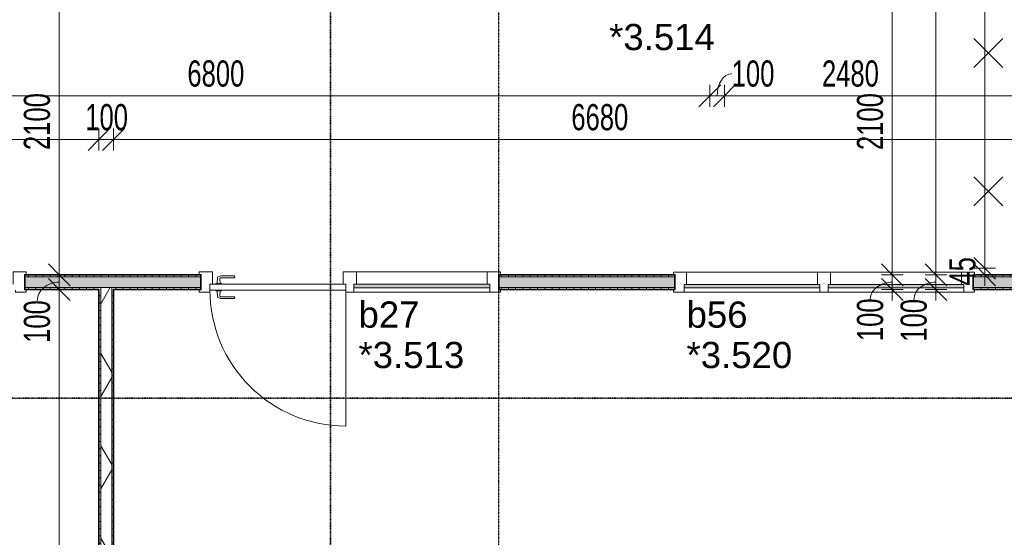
# Model space of a CAD drawing. Header units: millimetres. Extents: x -80560 to 110805, y -11020 to 52719.
# Tile 17 of 145: x 42400 to 49170, y 16346 to 19904. Entities that reach past the tile are written whole.
import ezdxf

# ---------------------------------------------------------------- set-up
doc = ezdxf.new("R2010")
doc.units = ezdxf.units.MM
doc.linetypes.add('CENTER2', pattern=[20, 8, -4, 4, -4])
doc.linetypes.add('DASHDOT2', pattern=[8, 4, -2, 0, -2])
for name, color, linetype, lineweight in [('A-ANNO-DIMS', 211, 'Continuous', 9), ('A-ANNO-DIMS-100', 211, 'Continuous', 9), ('A-ANNO-NOTE', 131, 'Continuous', 18), ('A-DOOR', 31, 'Continuous', 18), ('A-GLAZ', 151, 'Continuous', 18), ('A-GLAZ-IDEN', 152, 'Continuous', 18), ('A-WALL', 113, 'Continuous', 35), ('A-WALL-PATT', 111, 'Continuous', 35), ('G-ANNO-SYMB', 111, 'Continuous', 9), ('I-WALL', 2, 'Continuous', 18), ('S-GRID', 1, 'Continuous', 9)]:
    doc.layers.add(name, color=color, linetype=linetype, lineweight=lineweight)
doc.styles.add('Arial', font='arial.ttf', dxfattribs={"height": 180})
doc.styles.add('Arial_5', font='arial.ttf', dxfattribs={"width": 0.7, "height": 180})
doc.dimstyles.new('n3o_1_8', dxfattribs={"dimscale": 304.8, "dimtxt": 183.646692, "dimasz": 0.492126, "dimexe": 0.246063, "dimexo": 0.0625, "dimgap": 0.032808, "dimtad": 1, "dimdec": 0, "dimdsep": 46, "dimtxsty": 'Arial_5', "dimblk1": 'OBLIQUE', "dimblk2": 'OBLIQUE', "dimsah": 1, "dimcen": 0.09, "dimdle": 0.246063, "dimazin": 0, "dimtfac": 1, "dimtdec": 4, "dimtix": 1, "dimtmove": 0, "dimatfit": 3, "dimfxl": 0.246063, "dimfxlon": 1, "dimtvp": 1, "dimtolj": 1, "dimtzin": 0, "dimarcsym": 2})
doc.dimstyles.new('n3o_1_8_1', dxfattribs={"dimscale": 304.8, "dimtxt": 183.646692, "dimasz": 0.492126, "dimexe": 0.246063, "dimexo": 0.0625, "dimgap": 0.032808, "dimtad": 1, "dimdec": 0, "dimdsep": 46, "dimtxsty": 'Arial_5', "dimblk1": 'OBLIQUE', "dimblk2": 'OBLIQUE', "dimsah": 1, "dimcen": 0.09, "dimdle": 0.246063, "dimazin": 0, "dimtfac": 1, "dimtdec": 4, "dimtix": 1, "dimtmove": 1, "dimatfit": 3, "dimfxl": 0.246063, "dimfxlon": 1, "dimtvp": 1, "dimtolj": 1, "dimtzin": 0, "dimarcsym": 2})
doc.dimstyles.new('n3o_1_8_2', dxfattribs={"dimscale": 304.8, "dimtxt": 183.646692, "dimasz": 0.492126, "dimexe": 0.246063, "dimexo": 0.0625, "dimgap": 0.032808, "dimtad": 1, "dimdec": 0, "dimdsep": 46, "dimtxsty": 'Arial_5', "dimblk1": 'OBLIQUE', "dimblk2": 'OBLIQUE', "dimsah": 1, "dimcen": 0.09, "dimdle": 0.246063, "dimazin": 0, "dimtfac": 1, "dimtdec": 4, "dimtix": 1, "dimtmove": 2, "dimatfit": 3, "dimfxl": 0.246063, "dimfxlon": 1, "dimtvp": 1, "dimtolj": 1, "dimtzin": 0, "dimarcsym": 2})
doc.dimstyles.new('n3o_1_8_3', dxfattribs={"dimscale": 304.8, "dimtxt": 183.646692, "dimasz": 0.492126, "dimexe": 0.246063, "dimexo": 0.0625, "dimgap": 0.032808, "dimtad": 1, "dimdec": 0, "dimdsep": 46, "dimtxsty": 'Arial_5', "dimblk1": 'OBLIQUE', "dimblk2": 'OBLIQUE', "dimsah": 1, "dimcen": 0.09, "dimdle": 0.246063, "dimazin": 0, "dimtfac": 1, "dimtdec": 4, "dimtix": 1, "dimtmove": 0, "dimatfit": 3, "dimfxl": 0.246063, "dimfxlon": 1, "dimtvp": 1, "dimtolj": 1, "dimtzin": 0, "dimarcsym": 2})
pattern_1 = [(180, (43044.82, 14005.25), (-1e-13, -50), [])]
pattern_2 = [(270, (45059.82, 18150), (50, 2e-13), [])]

# ---------------------------------------------------------------- blocks, each defined once
blk = doc.blocks.new('32_n3o_deur_enkel met zijlicht - 90x139_17_K_930_2410x2070_deur glasstrook 2-34230148-DO_03 derde verdieping')
at = {"layer": 'A-GLAZ'}
for p, q in [((-962, 69), (-1035, 69)), ((-1035, 69), (-1035, 52)), ((-962, 39), (-962, 69)), ((-962, 69), (-28, 69)), ((28, 69), (-28, 69)), ((-28, 69), (-28, 39)), ((28, 55), (28, 69)), ((1035, 69), (962, 69)), ((962, 69), (962, 55)), ((1035, 52), (1035, 69)), ((-1035, 52), (-1023, 52)), ((-1023, 52), (-1023, -53)), ((-945, -70), (-945, 15)), ((-45, 15), (-45, -70)), ((45, -70), (45, 15)), ((945, 15), (945, -70)), ((1023, -53), (1023, 52)), ((1023, 52), (1035, 52)), ((-1023, -53), (-1035, -53)), ((-1035, -53), (-1035, -70)), ((1035, -53), (1023, -53)), ((1035, -70), (1035, -53)), ((-1035, -70), (-945, -70)), ((-45, -70), (-945, -70)), ((-45, -70), (45, -70)), ((945, -70), (1035, -70))]:
    blk.add_line(p, q, dxfattribs=at)
blk = doc.blocks.new('30_n3o_raam_vast - 24mm-31742709-DO_03 derde verdieping')
at = {"layer": 'A-DOOR'}
blk.add_hatch(color=256, dxfattribs=at).paths.add_polyline_path([(0, 24), (-934, 24), (-934, 0), (0, 0)], flags=0)
for p, q in [((0, 24), (-934, 24)), ((-934, 24), (-934, 0)), ((-934, 0), (0, 0)), ((0, 0), (0, 24))]:
    blk.add_line(p, q, dxfattribs=at)
blk = doc.blocks.new('30_n3o_deur_dicht - 40mm_draai_RS-34230076-DO_03 derde verdieping')
at = {"layer": 'A-DOOR'}
for p, q in [((0, 40), (-934, 40)), ((-934, 40), (-934, 0)), ((-934, 0), (0, 0)), ((0, 0), (0, 40))]:
    blk.add_line(p, q, dxfattribs=at)
blk = doc.blocks.new('32_n3o_raam_h1xb2 - 90x139_25_K_2410x2070-32117085-DO_03 derde verdieping')
at = {"layer": 'A-GLAZ'}
for p, q in [((-1035, 69.5), (-1035, 52.5)), ((-962, 69.5), (-1035, 69.5)), ((-962, 39.5), (-962, 69.5)), ((-962, 69.5), (-28, 69.5)), ((28, 69.5), (-28, 69.5)), ((-28, 69.5), (-28, 39.5)), ((28, 39.5), (28, 69.5)), ((28, 69.5), (962, 69.5)), ((1035, 69.5), (962, 69.5)), ((962, 69.5), (962, 39.5)), ((1035, 52.5), (1035, 69.5)), ((-1035, 52.5), (-1023, 52.5)), ((-1023, 52.5), (-1023, -52.5)), ((-945, -69.5), (-945, 15.5)), ((-45, 15.5), (-45, -69.5)), ((45, -69.5), (45, 15.5)), ((945, 15.5), (945, -69.5)), ((1023, -52.5), (1023, 52.5)), ((1023, 52.5), (1035, 52.5)), ((-1023, -52.5), (-1035, -52.5)), ((-1035, -52.5), (-1035, -69.5)), ((1035, -52.5), (1023, -52.5)), ((1035, -69.5), (1035, -52.5)), ((-1035, -69.5), (-945, -69.5)), ((-45, -69.5), (-945, -69.5)), ((-45, -69.5), (45, -69.5)), ((945, -69.5), (45, -69.5)), ((945, -69.5), (1035, -69.5))]:
    blk.add_line(p, q, dxfattribs=at)
blk = doc.blocks.new('32_n3o_deur_enkel met zijlicht - 90x139_17_K_930_2410x2070_deur glasstrook 2-34230110-DO_03 derde verdieping')
at = {"layer": 'A-GLAZ'}
for p, q in [((-1035, 70), (-945, 70)), ((-1035, 53), (-1035, 70)), ((-945, 70), (-945, -15)), ((-45, 70), (-945, 70)), ((-45, 70), (45, 70)), ((-45, -15), (-45, 70)), ((45, 70), (45, -15)), ((945, 70), (1035, 70)), ((945, -15), (945, 70)), ((1035, 70), (1035, 53)), ((-1023, 53), (-1035, 53)), ((-1023, -52), (-1023, 53)), ((1023, 53), (1023, -52)), ((1035, 53), (1023, 53)), ((-1035, -52), (-1023, -52)), ((-1035, -69), (-1035, -52)), ((-962, -39), (-962, -69)), ((-28, -69), (-28, -39)), ((28, -55), (28, -69)), ((962, -69), (962, -55)), ((1023, -52), (1035, -52)), ((1035, -52), (1035, -69)), ((-962, -69), (-1035, -69)), ((-962, -69), (-28, -69)), ((28, -69), (-28, -69)), ((1035, -69), (962, -69))]:
    blk.add_line(p, q, dxfattribs=at)
blk = doc.blocks.new('30_n3o_beslag_deurkruk_met_schild - std-887349-DO_03 derde verdieping')
at = {"layer": 'A-DOOR'}
for p, q in [((18.5, 5), (-18.5, 5)), ((-18.5, 5), (-18.5, 0)), ((-10, 5), (-7.8, 48.4)), ((-7.8, 48.4), (12.7, 58)), ((8.3, 39.7), (10, 5)), ((12.7, 58), (108, 58)), ((111, 45), (13.3, 45)), ((18.5, 0), (18.5, 5)), ((108, 58), (111, 45))]:
    blk.add_line(p, q, dxfattribs=at)
at = {"layer": 'A-DOOR', "flags": 128}
blk.add_lwpolyline([(13.3, 45), (11.3, 44.6), (9.6, 43.4), (8.6, 41.7), (8.3, 39.7)], dxfattribs=at)
blk = doc.blocks.new('30_n3o_beslag_deurkruk_met_schild - std-875116-DO_03 derde verdieping')
at = {"layer": 'A-DOOR'}
for p, q in [((-18.5, 0), (-18.5, -5)), ((18.5, -5), (18.5, 0)), ((-18.5, -5), (18.5, -5)), ((-7.8, -48.4), (-10, -5)), ((12.7, -58), (-7.8, -48.4)), ((10, -5), (8.3, -39.7)), ((108, -58), (12.7, -58)), ((13.3, -45), (111, -45)), ((111, -45), (108, -58))]:
    blk.add_line(p, q, dxfattribs=at)
at = {"layer": 'A-DOOR', "flags": 128}
blk.add_lwpolyline([(8.3, -39.7), (8.6, -41.7), (9.6, -43.4), (11.3, -44.6), (13.3, -45)], dxfattribs=at)
blk = doc.blocks.new('00_n3o_symbool_swingangle - std-31742705-DO_03 derde verdieping')
at = {"layer": 'A-DOOR'}
blk.add_line((-415, 0), (-415, 934), dxfattribs=at)
blk.add_arc((-415, 0), 934, 360, 90, dxfattribs=at)
blk = doc.blocks.new('DIMBLOCK22-DO_03 derde verdieping')
at = {"layer": 'A-ANNO-DIMS-100'}
for p, q in [((42671.7, 20250), (42596.7, 20325)), ((42746.7, 20250), (42596.7, 20250)), ((42671.7, 20250), (42671.7, 18150)), ((42671.7, 20250), (42746.7, 20175)), ((42671.7, 20250), (42746.7, 20250)), ((42671.7, 18150), (42596.7, 18225)), ((42746.7, 18150), (42596.7, 18150)), ((42671.7, 18150), (42746.7, 18075)), ((42671.7, 18150), (42746.7, 18150))]:
    blk.add_line(p, q, dxfattribs=at)
at = {"layer": 'A-ANNO-DIMS-100', "color": 0, "insert": (42428, 19007.9), "char_height": 180, "width": 461.094, "attachment_point": 1, "rotation": 90, "line_spacing_factor": 0.941778, "style": 'Arial_5'}
blk.add_mtext('2100', dxfattribs=at)
blk = doc.blocks.new('_Oblique')
at = {"color": 0, "linetype": 'ByBlock', "lineweight": -2}
blk.add_line((-0.5, -0.5), (0.5, 0.5), dxfattribs=at)
blk = doc.blocks.new('DIMBLOCK23-DO_03 derde verdieping')
at = {"layer": 'A-ANNO-DIMS-100'}
for p, q in [((42671.7, 18150), (42596.7, 18225)), ((42746.7, 18150), (42596.7, 18150)), ((42671.7, 18150), (42671.7, 18050)), ((42671.7, 18150), (42746.7, 18075)), ((42671.7, 18150), (42746.7, 18150)), ((42671.7, 18050), (42596.7, 18125)), ((42746.7, 18050), (42596.7, 18050)), ((42671.7, 18050), (42746.7, 17975)), ((42671.7, 18050), (42746.7, 18050))]:
    blk.add_line(p, q, dxfattribs=at)
blk.add_ellipse((42671.7, 17970.6), major_axis=(151.3, 0), ratio=0.855506, start_param=1.570796, end_param=3.141593, dxfattribs=at)
at = {"layer": 'A-ANNO-DIMS-100', "color": 0, "insert": (42428, 17682.4), "char_height": 180, "width": 345.821, "attachment_point": 1, "rotation": 90, "line_spacing_factor": 0.941778, "style": 'Arial_5'}
blk.add_mtext('100', dxfattribs=at)
blk = doc.blocks.new('DIMBLOCK24-DO_03 derde verdieping')
at = {"layer": 'A-ANNO-DIMS-100'}
for p, q in [((42671.7, 18050), (42596.7, 18125)), ((42746.7, 18050), (42596.7, 18050)), ((42671.7, 18050), (42671.7, 9925)), ((42671.7, 18050), (42746.7, 17975)), ((42671.7, 18050), (42746.7, 18050)), ((42671.7, 10000), (42596.7, 10075)), ((42746.7, 10000), (42596.7, 10000)), ((42671.7, 10000), (42746.7, 9925)), ((42671.7, 10000), (42746.7, 10000))]:
    blk.add_line(p, q, dxfattribs=at)
at = {"layer": 'A-ANNO-DIMS-100', "color": 0, "insert": (42428, 13832.9), "char_height": 180, "width": 461.094, "attachment_point": 1, "rotation": 90, "line_spacing_factor": 0.941778, "style": 'Arial_5'}
blk.add_mtext('8050', dxfattribs=at)
blk = doc.blocks.new('DIMBLOCK248-DO_03 derde verdieping')
at = {"layer": 'A-ANNO-DIMS-100'}
for p, q in [((40344.8, 19380.5), (40419.8, 19455.5)), ((40344.8, 19455.5), (40344.8, 19305.5)), ((40344.8, 19380.5), (40344.8, 19455.5)), ((47144.8, 19380.5), (47219.8, 19455.5)), ((47144.8, 19455.5), (47144.8, 19305.5)), ((47144.8, 19380.5), (47144.8, 19455.5)), ((40344.8, 19380.5), (40269.8, 19305.5)), ((40344.8, 19380.5), (47144.8, 19380.5)), ((47144.8, 19380.5), (47069.8, 19305.5))]:
    blk.add_line(p, q, dxfattribs=at)
at = {"layer": 'A-ANNO-DIMS-100', "color": 0, "insert": (43552.7, 19624.2), "char_height": 180, "width": 461.094, "attachment_point": 1, "line_spacing_factor": 0.941778, "style": 'Arial_5'}
blk.add_mtext('6800', dxfattribs=at)
blk = doc.blocks.new('DIMBLOCK249-DO_03 derde verdieping')
at = {"layer": 'A-ANNO-DIMS-100'}
for p, q in [((47144.8, 19380.5), (47219.8, 19455.5)), ((47144.8, 19455.5), (47144.8, 19305.5)), ((47144.8, 19380.5), (47144.8, 19455.5)), ((47244.8, 19380.5), (47319.8, 19455.5)), ((47244.8, 19455.5), (47244.8, 19305.5)), ((47244.8, 19380.5), (47244.8, 19455.5)), ((47144.8, 19380.5), (47069.8, 19305.5)), ((47144.8, 19380.5), (47244.8, 19380.5)), ((47244.8, 19380.5), (47169.8, 19305.5))]:
    blk.add_line(p, q, dxfattribs=at)
blk.add_ellipse((47295.4, 19380.5), major_axis=(0, 151.3), ratio=0.665227, start_param=0, end_param=1.570796, dxfattribs=at)
at = {"layer": 'A-ANNO-DIMS-100', "color": 0, "insert": (47295.4, 19624.2), "char_height": 180, "width": 345.821, "attachment_point": 1, "line_spacing_factor": 0.941778, "style": 'Arial_5'}
blk.add_mtext('100', dxfattribs=at)
blk = doc.blocks.new('DIMBLOCK250-DO_03 derde verdieping')
at = {"layer": 'A-ANNO-DIMS-100'}
for p, q in [((47244.8, 19380.5), (47319.8, 19455.5)), ((47244.8, 19455.5), (47244.8, 19305.5)), ((47244.8, 19380.5), (47244.8, 19455.5)), ((49724.8, 19380.5), (49799.8, 19455.5)), ((49724.8, 19455.5), (49724.8, 19305.5)), ((49724.8, 19380.5), (49724.8, 19455.5)), ((47244.8, 19380.5), (47169.8, 19305.5)), ((47244.8, 19380.5), (49724.8, 19380.5)), ((49724.8, 19380.5), (49649.8, 19305.5))]:
    blk.add_line(p, q, dxfattribs=at)
at = {"layer": 'A-ANNO-DIMS-100', "color": 0, "insert": (47916, 19624.2), "char_height": 180, "width": 461.094, "attachment_point": 1, "line_spacing_factor": 0.941778, "style": 'Arial_5'}
blk.add_mtext('2480', dxfattribs=at)
blk = doc.blocks.new('DIMBLOCK267-DO_03 derde verdieping')
at = {"layer": 'A-ANNO-DIMS-100'}
for p, q in [((40344.8, 19080.5), (40419.8, 19155.5)), ((40344.8, 19155.5), (40344.8, 19005.5)), ((40344.8, 19080.5), (40344.8, 19155.5)), ((42944.8, 19080.5), (43019.8, 19155.5)), ((42944.8, 19005.5), (42944.8, 19155.5)), ((40344.8, 19080.5), (40269.8, 19005.5)), ((40344.8, 19080.5), (42944.8, 19080.5)), ((42944.8, 19080.5), (42869.8, 19005.5)), ((42944.8, 19080.5), (42944.8, 19005.5))]:
    blk.add_line(p, q, dxfattribs=at)
at = {"layer": 'A-ANNO-DIMS-100', "color": 0, "insert": (41452.7, 19324.2), "char_height": 180, "width": 461.094, "attachment_point": 1, "line_spacing_factor": 0.941778, "style": 'Arial_5'}
blk.add_mtext('2600', dxfattribs=at)
blk = doc.blocks.new('DIMBLOCK268-DO_03 derde verdieping')
at = {"layer": 'A-ANNO-DIMS-100'}
for p, q in [((42944.8, 19080.5), (43019.8, 19155.5)), ((42944.8, 19005.5), (42944.8, 19155.5)), ((43044.8, 19080.5), (43119.8, 19155.5)), ((43044.8, 19005.5), (43044.8, 19155.5)), ((42944.8, 19080.5), (42869.8, 19005.5)), ((42944.8, 19080.5), (43044.8, 19080.5)), ((42944.8, 19080.5), (42944.8, 19005.5)), ((43044.8, 19080.5), (42969.8, 19005.5)), ((43044.8, 19080.5), (43044.8, 19005.5))]:
    blk.add_line(p, q, dxfattribs=at)
at = {"layer": 'A-ANNO-DIMS-100', "color": 0, "insert": (42850.7, 19324.2), "char_height": 180, "width": 345.821, "attachment_point": 1, "line_spacing_factor": 0.941778, "style": 'Arial_5'}
blk.add_mtext('100', dxfattribs=at)
blk = doc.blocks.new('DIMBLOCK269-DO_03 derde verdieping')
at = {"layer": 'A-ANNO-DIMS-100'}
for p, q in [((43044.8, 19080.5), (43119.8, 19155.5)), ((43044.8, 19005.5), (43044.8, 19155.5)), ((49724.8, 19080.5), (49799.8, 19155.5)), ((49724.8, 19155.5), (49724.8, 19005.5)), ((49724.8, 19080.5), (49724.8, 19155.5)), ((43044.8, 19080.5), (42969.8, 19005.5)), ((43044.8, 19080.5), (49724.8, 19080.5)), ((43044.8, 19080.5), (43044.8, 19005.5)), ((49724.8, 19080.5), (49649.8, 19005.5))]:
    blk.add_line(p, q, dxfattribs=at)
at = {"layer": 'A-ANNO-DIMS-100', "color": 0, "insert": (46192.7, 19324.2), "char_height": 180, "width": 461.094, "attachment_point": 1, "line_spacing_factor": 0.941778, "style": 'Arial_5'}
blk.add_mtext('6680', dxfattribs=at)
blk = doc.blocks.new('DIMBLOCK355-DO_03 derde verdieping')
at = {"layer": 'A-ANNO-DIMS-100'}
for p, q in [((48699.9, 18150), (48624.9, 18225)), ((48624.9, 18150), (48774.9, 18150)), ((48699.9, 18150), (48624.9, 18150)), ((48699.9, 17975), (48699.9, 18150)), ((48699.9, 18150), (48774.9, 18075)), ((48699.9, 18050), (48624.9, 18125)), ((48624.9, 18050), (48774.9, 18050)), ((48699.9, 18050), (48624.9, 18050)), ((48699.9, 18050), (48774.9, 17975))]:
    blk.add_line(p, q, dxfattribs=at)
blk.add_ellipse((48699.9, 17978.9), major_axis=(151.3, 0), ratio=0.800318, start_param=1.570796, end_param=3.141593, dxfattribs=at)
at = {"layer": 'A-ANNO-DIMS-100', "color": 0, "insert": (48456.3, 17690.8), "char_height": 180, "width": 345.821, "attachment_point": 1, "rotation": 90, "line_spacing_factor": 0.941778, "style": 'Arial_5'}
blk.add_mtext('100', dxfattribs=at)
blk = doc.blocks.new('DIMBLOCK356-DO_03 derde verdieping')
at = {"layer": 'A-ANNO-DIMS-100'}
for p, q in [((48699.9, 22550), (48624.9, 22625)), ((48774.9, 22550), (48624.9, 22550)), ((48699.9, 18150), (48699.9, 22550)), ((48699.9, 22550), (48774.9, 22475)), ((48699.9, 22550), (48774.9, 22550)), ((48699.9, 18150), (48624.9, 18225)), ((48624.9, 18150), (48774.9, 18150)), ((48699.9, 18150), (48624.9, 18150)), ((48699.9, 18150), (48774.9, 18075))]:
    blk.add_line(p, q, dxfattribs=at)
at = {"layer": 'A-ANNO-DIMS-100', "color": 0, "insert": (48456.3, 20157.9), "char_height": 180, "width": 461.094, "attachment_point": 1, "rotation": 90, "line_spacing_factor": 0.941778, "style": 'Arial_5'}
blk.add_mtext('4400', dxfattribs=at)
blk = doc.blocks.new('DIMBLOCK364-DO_03 derde verdieping')
at = {"layer": 'A-ANNO-DIMS-100'}
for p, q in [((48399.9, 18150), (48324.9, 18225)), ((48324.9, 18150), (48474.9, 18150)), ((48399.9, 18150), (48324.9, 18150)), ((48399.9, 17975), (48399.9, 18150)), ((48399.9, 18150), (48474.9, 18075)), ((48399.9, 18050), (48324.9, 18125)), ((48324.9, 18050), (48474.9, 18050)), ((48399.9, 18050), (48324.9, 18050)), ((48399.9, 18050), (48474.9, 17975))]:
    blk.add_line(p, q, dxfattribs=at)
blk.add_ellipse((48399.9, 17982.6), major_axis=(151.3, 0), ratio=0.775785, start_param=1.570796, end_param=3.141593, dxfattribs=at)
at = {"layer": 'A-ANNO-DIMS-100', "color": 0, "insert": (48156.3, 17694.5), "char_height": 180, "width": 345.821, "attachment_point": 1, "rotation": 90, "line_spacing_factor": 0.941778, "style": 'Arial_5'}
blk.add_mtext('100', dxfattribs=at)
blk = doc.blocks.new('DIMBLOCK365-DO_03 derde verdieping')
at = {"layer": 'A-ANNO-DIMS-100'}
for p, q in [((48399.9, 20250), (48324.9, 20325)), ((48324.9, 20250), (48474.9, 20250)), ((48399.9, 20250), (48324.9, 20250)), ((48399.9, 18150), (48399.9, 20250)), ((48399.9, 20250), (48474.9, 20175)), ((48399.9, 18150), (48324.9, 18225)), ((48324.9, 18150), (48474.9, 18150)), ((48399.9, 18150), (48324.9, 18150)), ((48399.9, 18150), (48474.9, 18075))]:
    blk.add_line(p, q, dxfattribs=at)
at = {"layer": 'A-ANNO-DIMS-100', "color": 0, "insert": (48156.3, 19007.9), "char_height": 180, "width": 461.094, "attachment_point": 1, "rotation": 90, "line_spacing_factor": 0.941778, "style": 'Arial_5'}
blk.add_mtext('2100', dxfattribs=at)
blk = doc.blocks.new('DIMBLOCK489-DO_03 derde verdieping')
at = {"layer": 'A-ANNO-DIMS-100'}
for p, q in [((49034.9, 22530), (48959.9, 22605)), ((49109.9, 22530), (48959.9, 22530)), ((49034.9, 22530), (49034.9, 18195)), ((49034.9, 22530), (49109.9, 22455)), ((49034.9, 22530), (49109.9, 22530)), ((49034.9, 18195), (48959.9, 18270)), ((49109.9, 18195), (48959.9, 18195)), ((49034.9, 18195), (49109.9, 18120)), ((49034.9, 18195), (49109.9, 18195))]:
    blk.add_line(p, q, dxfattribs=at)
at = {"layer": 'A-ANNO-DIMS-100', "color": 0, "insert": (48791.3, 20170.4), "char_height": 180, "width": 461.094, "attachment_point": 1, "rotation": 90, "line_spacing_factor": 0.941778, "style": 'Arial_5'}
blk.add_mtext('4335', dxfattribs=at)
blk = doc.blocks.new('DIMBLOCK490-DO_03 derde verdieping')
at = {"layer": 'A-ANNO-DIMS-100'}
for p, q in [((49034.9, 18195), (48959.9, 18270)), ((49034.9, 18150), (48959.9, 18225)), ((49109.9, 18195), (48959.9, 18195)), ((49109.9, 18150), (48959.9, 18150)), ((49034.9, 18195), (49034.9, 18075)), ((49034.9, 18195), (49109.9, 18120)), ((49034.9, 18195), (49109.9, 18195)), ((49034.9, 18150), (49109.9, 18075)), ((49034.9, 18150), (49109.9, 18150))]:
    blk.add_line(p, q, dxfattribs=at)
at = {"layer": 'A-ANNO-DIMS-100', "color": 0, "insert": (48791.3, 18076.4), "char_height": 180, "width": 230.547, "attachment_point": 1, "rotation": 90, "line_spacing_factor": 0.941778, "style": 'Arial_5'}
blk.add_mtext('45', dxfattribs=at)

msp = doc.modelspace()

# ---------------------------------------------------------------- hatches: boundary and pattern name
at = {"layer": 'A-WALL-PATT', "lineweight": 18}
h = msp.add_hatch(dxfattribs=at)
h.set_pattern_fill('FP_79', color=256, angle=-270, style=0, pattern_type=2)
h.set_pattern_definition(pattern_2)
h.paths.add_polyline_path([(48954.8, 18137.5), (49724.8, 18137.5), (49724.8, 18150), (48954.8, 18150)], flags=0)
h.paths.add_polyline_path([(46581.3, 18137.5), (46904.8, 18137.5), (46904.8, 18150), (45694.8, 18150), (45694.8, 18137.5)], flags=0)
h.paths.add_polyline_path([(43644.8, 18137.5), (43644.8, 18150), (42434.8, 18150), (42434.8, 18137.5), (43057.3, 18137.5)], flags=0)
h.paths.add_polyline_path([(40384.8, 18137.5), (40384.8, 18150), (40344.8, 18150), (40344.8, 18137.5)], flags=0)
at = {"layer": 'A-WALL-PATT', "lineweight": 5}
h = msp.add_hatch(color=256, dxfattribs=at)
h.paths.add_polyline_path([(49737.3, 18062.5), (49737.3, 18137.5), (48954.8, 18137.5), (48954.8, 18062.5), (49724.8, 18062.5)], flags=0)
h.paths.add_polyline_path([(46581.3, 18062.5), (46904.8, 18062.5), (46904.8, 18137.5), (45694.8, 18137.5), (45694.8, 18062.5)], flags=0)
h.paths.add_polyline_path([(43644.8, 18062.5), (43644.8, 18137.5), (42434.8, 18137.5), (42434.8, 18062.5), (43057.3, 18062.5)], flags=0)
h.paths.add_polyline_path([(40344.8, 18062.5), (40384.8, 18062.5), (40384.8, 18137.5), (40332.3, 18137.5), (40332.3, 18062.5)], flags=0)
at = {"layer": 'A-WALL-PATT', "lineweight": 18}
h = msp.add_hatch(dxfattribs=at)
h.set_pattern_fill('FP_79', color=256, angle=-270, style=0, pattern_type=2)
h.set_pattern_definition(pattern_2)
h.paths.add_polyline_path([(49724.8, 18050), (49812.3, 18050), (49812.3, 18062.5), (48954.8, 18062.5), (48954.8, 18050), (49518, 18050)], flags=0)
h.paths.add_polyline_path([(46581.3, 18050), (46904.8, 18050), (46904.8, 18062.5), (45694.8, 18062.5), (45694.8, 18050)], flags=0)
h.paths.add_polyline_path([(43044.8, 18050), (43644.8, 18050), (43644.8, 18062.5), (43032.3, 18062.5), (43032.3, 18050)], flags=0)
h.paths.add_polyline_path([(42944.8, 18050), (42957.3, 18050), (42957.3, 18062.5), (42434.8, 18062.5), (42434.8, 18050), (42469.9, 18050)], flags=0)
h.paths.add_polyline_path([(40344.8, 18050), (40384.8, 18050), (40384.8, 18062.5), (40344.8, 18062.5)], flags=0)
h = msp.add_hatch(dxfattribs=at)
h.set_pattern_fill('FP_29', color=256, angle=90, style=0, pattern_type=2)
h.set_pattern_definition(pattern_1)
h.paths.add_polyline_path([(42957.3, 9960.5), (42957.3, 10320), (42944.8, 10320), (42944.8, 9960.5)], flags=0)
h.paths.add_polyline_path([(42944.8, 11380), (42957.3, 11380), (42957.3, 18050), (42944.8, 18050), (42944.8, 11588.7)], flags=0)
h = msp.add_hatch(dxfattribs=at)
h.set_pattern_fill('FP_2', color=256, style=0, pattern_type=2)
h.set_pattern_definition([(60, (24894.82, 0), (-274.963, 158.75), []), (120, (24894.82, 0), (-274.963, -158.75), [])])
h.paths.add_polyline_path([(43032.3, 9960.5), (43032.3, 10320), (42957.3, 10320), (42957.3, 9960.5)], flags=0)
h.paths.add_polyline_path([(43032.3, 11380), (43032.3, 18062.5), (42957.3, 18062.5), (42957.3, 11380)], flags=0)
h = msp.add_hatch(dxfattribs=at)
h.set_pattern_fill('FP_29', color=256, angle=90, style=0, pattern_type=2)
h.set_pattern_definition(pattern_1)
h.paths.add_polyline_path([(43044.8, 9960.5), (43044.8, 10320), (43032.3, 10320), (43032.3, 9960.5)], flags=0)
h.paths.add_polyline_path([(43032.3, 11380), (43044.8, 11380), (43044.8, 18050), (43032.3, 18050), (43032.3, 11588.7)], flags=0)

# ---------------------------------------------------------------- linework, layer by layer
at = {"layer": 'A-ANNO-NOTE', "lineweight": 9}
for p, q in [((48960.3, 19775), (49160.3, 19575)), ((48960.3, 19575), (49160.3, 19775)), ((48960.3, 18825), (49160.3, 18625)), ((48960.3, 18625), (49160.3, 18825))]:
    msp.add_line(p, q, dxfattribs=at)
at = {"layer": 'A-WALL', "lineweight": 18}
for p, q in [((43644.8, 18137.5), (42434.8, 18137.5)), ((46904.8, 18137.5), (45694.8, 18137.5)), ((49737.3, 18137.5), (48954.8, 18137.5)), ((43644.8, 18062.5), (42434.8, 18062.5)), ((42957.3, 11380), (42957.3, 18062.5)), ((43032.3, 11380), (43032.3, 18062.5)), ((46904.8, 18062.5), (45694.8, 18062.5)), ((50969.8, 18062.5), (48954.8, 18062.5))]:
    msp.add_line(p, q, dxfattribs=at)
at = {"layer": 'G-ANNO-SYMB', "linetype": 'DASHDOT2', "lineweight": 35}
for p, q in [((44537, 38972), (44537, 9115.8)), ((33883.5, 17302.3), (90250.9, 17302.3))]:
    msp.add_line(p, q, dxfattribs=at)
at = {"layer": 'I-WALL', "lineweight": 35}
for p, q in [((43644.8, 18150), (42434.8, 18150)), ((42434.8, 18150), (42434.8, 18050)), ((43644.8, 18050), (43644.8, 18150)), ((46904.8, 18150), (45694.8, 18150)), ((45694.8, 18150), (45694.8, 18050)), ((46904.8, 18050), (46904.8, 18150)), ((49724.8, 18150), (48954.8, 18150)), ((48954.8, 18150), (48954.8, 18050)), ((42434.8, 18050), (42944.8, 18050)), ((42944.8, 18050), (42944.8, 11380)), ((43044.8, 11380), (43044.8, 18050)), ((43044.8, 18050), (43644.8, 18050)), ((45694.8, 18050), (46904.8, 18050)), ((48954.8, 18050), (50969.8, 18050))]:
    msp.add_line(p, q, dxfattribs=at)
at = {"layer": 'S-GRID', "linetype": 'CENTER2', "lineweight": 25}
msp.add_line((45694.8, 4383.3), (45694.8, 52119.1), dxfattribs=at)

# ---------------------------------------------------------------- block references
at = {"layer": 'A-DOOR', "rotation": 180}
for name, p in [('30_n3o_deur_dicht - 40mm_draai_RS-34230076-DO_03 derde verdieping', (43707.8, 18085)), ('30_n3o_raam_vast - 24mm-31742709-DO_03 derde verdieping', (44697.8, 18085)), ('30_n3o_raam_vast - 24mm-31742709-DO_03 derde verdieping', (46967.8, 18084.5)), ('30_n3o_raam_vast - 24mm-31742709-DO_03 derde verdieping', (47957.8, 18084.5)), ('00_n3o_symbool_swingangle - std-31742705-DO_03 derde verdieping', (44226.8, 18045))]:
    msp.add_blockref(name, p, dxfattribs=at)
at = {"layer": 'A-DOOR'}
for name, p in [('30_n3o_beslag_deurkruk_met_schild - std-887349-DO_03 derde verdieping', (43767.8, 18085)), ('30_n3o_beslag_deurkruk_met_schild - std-875116-DO_03 derde verdieping', (43767.8, 18045))]:
    msp.add_blockref(name, p, dxfattribs=at)
at = {"layer": 'A-GLAZ'}
msp.add_blockref('32_n3o_deur_enkel met zijlicht - 90x139_17_K_930_2410x2070_deur glasstrook 2-34230110-DO_03 derde verdieping', (41409.8, 18100), dxfattribs=at)
at = {"layer": 'A-GLAZ', "rotation": 180}
for name, p in [('32_n3o_deur_enkel met zijlicht - 90x139_17_K_930_2410x2070_deur glasstrook 2-34230148-DO_03 derde verdieping', (44669.8, 18100)), ('32_n3o_raam_h1xb2 - 90x139_25_K_2410x2070-32117085-DO_03 derde verdieping', (47929.8, 18100))]:
    msp.add_blockref(name, p, dxfattribs=at)

# ---------------------------------------------------------------- texts
at = {"layer": 'A-GLAZ-IDEN', "lineweight": 9, "char_height": 180, "attachment_point": 1, "style": 'Arial'}
for s, insert, width in [('*3.514', (46452.7, 19875), 865.822), ('b27', (44729.3, 17967.2), 505.063), ('b56', (46984.8, 17967.2), 505.063), ('*3.513', (44729.3, 17689.4), 865.822), ('*3.520', (46984.8, 17689.4), 865.822)]:
    msp.add_mtext(s, dxfattribs=dict(at, insert=insert, width=width))

# ---------------------------------------------------------------- dimensions: what is measured, and where the dimension line sits
at = {"layer": 'A-ANNO-DIMS'}
for base, p1, p2, dimstyle, override, picture, middle in [((48699.9, 22550), (48624.9, 18150), (48774.9, 22550), 'n3o_1_8_3', {"dimpost": '<>', "dimfxl": 4402.556076}, 'DIMBLOCK356-DO_03 derde verdieping', (48598, 20350)), ((49034.9, 18195), (49109.9, 22530), (49109.9, 18195), 'n3o_1_8_3', {"dimpost": '<>', "dimfxl": 4335}, 'DIMBLOCK489-DO_03 derde verdieping', (48933, 20362.5)), ((42671.7, 18150), (42746.7, 20250), (42746.7, 18150), 'n3o_1_8', {"dimpost": '<>', "dimfxl": 2100}, 'DIMBLOCK22-DO_03 derde verdieping', (42569.8, 19200)), ((48399.9, 20250), (48324.9, 18150), (48324.9, 20250), 'n3o_1_8_3', {"dimpost": '<>', "dimfxl": 2100}, 'DIMBLOCK365-DO_03 derde verdieping', (48298, 19200)), ((49034.9, 18150), (49109.9, 18195), (49109.9, 18150), 'n3o_1_8_3', {"dimpost": '<>', "dimfxl": 45}, 'DIMBLOCK490-DO_03 derde verdieping', (48933.4, 18172.5)), ((42671.7, 10000), (42746.7, 18050), (42746.7, 10000), 'n3o_1_8', {"dimpost": '<>', "dimfxl": 8050}, 'DIMBLOCK24-DO_03 derde verdieping', (42569.8, 14025))]:
    dim = msp.add_linear_dim(base=base, p1=p1, p2=p2, angle=90, dimstyle=dimstyle, override=override, dxfattribs=at)
    dim.commit()
    dim.dimension.update_dxf_attribs({"geometry": picture, "text_midpoint": middle})
for base, p1, p2, override, picture, middle in [((47144.8, 19380.5), (40344.8, 19455.5), (47144.8, 19455.5), {"dimpost": '<>', "dimfxl": 6800}, 'DIMBLOCK248-DO_03 derde verdieping', (43744.8, 19482.4)), ((42944.8, 19080.5), (40344.8, 19155.5), (42944.8, 19005.5), {"dimpost": '<>', "dimfxl": 2604.323329}, 'DIMBLOCK267-DO_03 derde verdieping', (41644.8, 19182.4)), ((43044.8, 19080.5), (42944.8, 19005.5), (43044.8, 19005.5), {"dimpost": '<>', "dimfxl": 100}, 'DIMBLOCK268-DO_03 derde verdieping', (42994.8, 19182.4)), ((49724.8, 19080.5), (43044.8, 19005.5), (49724.8, 19155.5), {"dimpost": '<>', "dimfxl": 6681.683919}, 'DIMBLOCK269-DO_03 derde verdieping', (46384.8, 19182.4))]:
    dim = msp.add_linear_dim(base=base, p1=p1, p2=p2, dimstyle='n3o_1_8', override=override, dxfattribs=at)
    dim.commit()
    dim.dimension.update_dxf_attribs({"geometry": picture, "text_midpoint": middle})
for base, p1, p2, dimstyle, override, picture, middle in [((47244.8, 19380.5), (47144.8, 19455.5), (47244.8, 19455.5), 'n3o_1_8_1', {"dimpost": '<>', "dimfxl": 100}, 'DIMBLOCK249-DO_03 derde verdieping', (47468.4, 19504.2)), ((49724.8, 19380.5), (47244.8, 19455.5), (49724.8, 19455.5), 'n3o_1_8_2', {"dimpost": '<>', "dimfxl": 2480}, 'DIMBLOCK250-DO_03 derde verdieping', (48146.6, 19504.2))]:
    dim = msp.add_linear_dim(base=base, p1=p1, p2=p2, dimstyle=dimstyle, override=override, dxfattribs=at)
    dim.commit()
    dim.dimension.update_dxf_attribs({"geometry": picture, "text_midpoint": middle, "dimtype": 160})
for base, p1, p2, picture, middle in [((42671.7, 18050), (42746.7, 18150), (42746.7, 18050), 'DIMBLOCK23-DO_03 derde verdieping', (42548, 17855.3)), ((48399.9, 18150), (48324.9, 18050), (48324.9, 18150), 'DIMBLOCK364-DO_03 derde verdieping', (48276.3, 17867.4)), ((48699.9, 18150), (48624.9, 18050), (48624.9, 18150), 'DIMBLOCK355-DO_03 derde verdieping', (48576.3, 17863.7))]:
    dim = msp.add_linear_dim(base=base, p1=p1, p2=p2, angle=90, dimstyle='n3o_1_8_1', override={"dimpost": '<>', "dimfxl": 100}, dxfattribs=at)
    dim.commit()
    dim.dimension.update_dxf_attribs({"geometry": picture, "text_midpoint": middle, "dimtype": 160, "text_rotation": 90})

doc.saveas('drawing.dxf')
